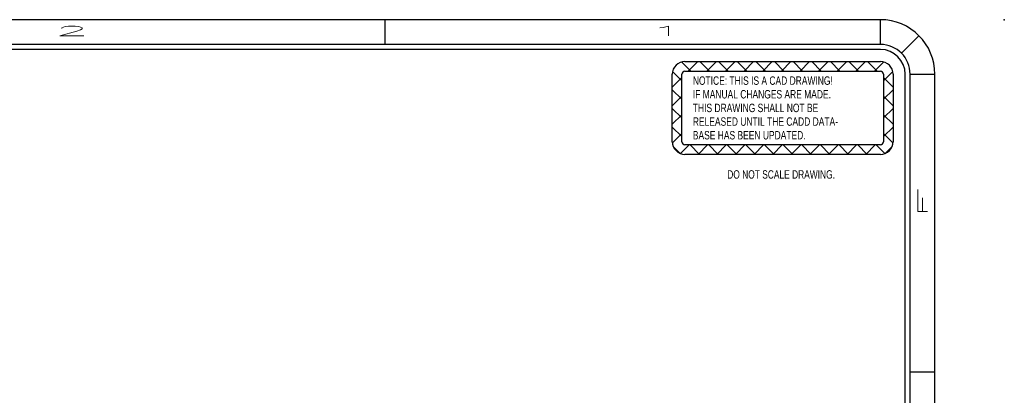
# Model space of a CAD drawing. Header units: inches. Extents: x -57.7 to -21.7, y -3.8 to 19.3.
# Tile 70 of 70: x -31.6 to -21.7, y 15.5 to 19.3. Entities that reach past the tile are written whole.
import ezdxf

# ---------------------------------------------------------------- set-up
doc = ezdxf.new("R2010")
doc.units = ezdxf.units.IN
doc.header["$LTSCALE"] = 0.5
doc.header["$MEASUREMENT"] = 0
for name, color, linetype in [('DSS-M-S', 53, 'Continuous'), ('SID-M-D', 42, 'Continuous'), ('SID-M-S', 105, 'Continuous')]:
    doc.layers.add(name, color=color, linetype=linetype)
doc.styles.add('R', font='ROMAND.SHX')
doc.styles.add('SLDTEXTSTYLE0', font='TXT', dxfattribs={"width": 0.75})
doc.styles.add('SLDTEXTSTYLE1', font='TXT', dxfattribs={"width": 0.744681})

# ---------------------------------------------------------------- blocks, each defined once
blk = doc.blocks.new('SW_NOTE_0')
at = {"layer": 'DSS-M-S', "color": 0, "insert": (0, 0.1096), "char_height": 0.085037, "attachment_point": 1, "style": 'SLDTEXTSTYLE0'}
blk.add_mtext('RELEASED UNTIL THE CADD DATA-', dxfattribs=at)
blk = doc.blocks.new('SW_NOTE_0_1')
at = {"layer": 'DSS-M-S', "color": 0, "insert": (0, 0.1096), "char_height": 0.085037, "attachment_point": 1, "style": 'SLDTEXTSTYLE0'}
blk.add_mtext('BASE HAS BEEN UPDATED.', dxfattribs=at)
blk = doc.blocks.new('SW_NOTE_0_2')
at = {"layer": 'DSS-M-S', "color": 0, "insert": (0.8721, 0.1096), "char_height": 0.085037, "attachment_point": 2, "style": 'SLDTEXTSTYLE1'}
blk.add_mtext('DO NOT SCALE DRAWING.', dxfattribs=at)
blk = doc.blocks.new('SW_NOTE_0_3')
at = {"layer": 'DSS-M-S', "color": 0, "insert": (0, 0.1096), "char_height": 0.085037, "attachment_point": 1, "style": 'SLDTEXTSTYLE0'}
blk.add_mtext('THIS DRAWING SHALL NOT BE', dxfattribs=at)
blk = doc.blocks.new('SW_NOTE_0_4')
at = {"layer": 'DSS-M-S', "color": 0, "insert": (0, 0.1096), "char_height": 0.085037, "attachment_point": 1, "style": 'SLDTEXTSTYLE0'}
blk.add_mtext('IF MANUAL CHANGES ARE MADE.', dxfattribs=at)
blk = doc.blocks.new('SW_NOTE_0_5')
at = {"layer": 'DSS-M-S', "color": 0, "insert": (0, 0.1096), "char_height": 0.085037, "attachment_point": 1, "style": 'SLDTEXTSTYLE0'}
blk.add_mtext('NOTICE: THIS IS A CAD DRAWING!', dxfattribs=at)
blk = doc.blocks.new('DMBLK256')
at = {"layer": 'DSS-M-S', "color": 8}
for p, q in [((-0.8902, 0.4091), (-0.9817, 0.5006)), ((-0.9494, 0.5048), (1.0221, 0.5048)), ((-0.9161, 0.4091), (-0.8205, 0.5048)), ((-0.7023, 0.4091), (-0.798, 0.5048)), ((-0.7282, 0.4091), (-0.6326, 0.5048)), ((-0.5144, 0.4091), (-0.6101, 0.5048)), ((-0.5403, 0.4091), (-0.4446, 0.5048)), ((-0.3265, 0.4091), (-0.4222, 0.5048)), ((-0.3524, 0.4091), (-0.2567, 0.5048)), ((-0.1386, 0.4091), (-0.2343, 0.5048)), ((-0.1645, 0.4091), (-0.0688, 0.5048)), ((0.0493, 0.4091), (-0.0464, 0.5048)), ((0.0234, 0.4091), (0.1191, 0.5048)), ((0.2372, 0.4091), (0.1415, 0.5048)), ((0.2113, 0.4091), (0.307, 0.5048)), ((0.4251, 0.4091), (0.3294, 0.5048)), ((0.3992, 0.4091), (0.4949, 0.5048)), ((0.613, 0.4091), (0.5174, 0.5048)), ((0.5871, 0.4091), (0.6828, 0.5048)), ((0.8009, 0.4091), (0.7053, 0.5048)), ((0.775, 0.4091), (0.8707, 0.5048)), ((0.9888, 0.4091), (0.8932, 0.5048)), ((0.9629, 0.4091), (1.0544, 0.5006)), ((-0.9813, 0.3122), (-1.0739, 0.4049)), ((-0.9494, 0.4091), (1.0221, 0.4091)), ((1.054, 0.3123), (1.1466, 0.4049)), ((-1.077, -0.3029), (-1.077, 0.3772)), ((-1.077, 0.2483), (-0.9813, 0.3439)), ((-0.9813, -0.3029), (-0.9813, 0.3772)), ((1.054, 0.3772), (1.054, -0.3029)), ((1.1497, 0.2482), (1.054, 0.3439)), ((1.1497, 0.3772), (1.1497, -0.3029)), ((-0.9813, 0.1243), (-1.077, 0.22)), ((1.054, 0.1244), (1.1497, 0.22)), ((-1.077, 0.0604), (-0.9813, 0.156)), ((1.1497, 0.0603), (1.054, 0.156)), ((-0.9813, -0.0636), (-1.077, 0.0321)), ((1.054, -0.0635), (1.1497, 0.0321)), ((-1.077, -0.1275), (-0.9813, -0.0319)), ((1.1497, -0.1276), (1.054, -0.0319)), ((-0.9813, -0.2515), (-1.077, -0.1558)), ((1.054, -0.2515), (1.1497, -0.1558)), ((-1.0764, -0.3149), (-0.9813, -0.2198)), ((1.1491, -0.3149), (1.054, -0.2198)), ((-1.0011, -0.4195), (-1.066, -0.3547)), ((-0.9955, -0.4219), (-0.9084, -0.3348)), ((1.0221, -0.3348), (-0.9494, -0.3348)), ((-0.8023, -0.4305), (-0.8979, -0.3348)), ((-0.8162, -0.4305), (-0.7205, -0.3348)), ((-0.6144, -0.4305), (-0.71, -0.3348)), ((-0.6283, -0.4305), (-0.5326, -0.3348)), ((-0.4265, -0.4305), (-0.5221, -0.3348)), ((-0.4404, -0.4305), (-0.3447, -0.3348)), ((-0.2386, -0.4305), (-0.3342, -0.3348)), ((-0.2525, -0.4305), (-0.1568, -0.3348)), ((-0.0506, -0.4305), (-0.1463, -0.3348)), ((-0.0646, -0.4305), (0.0311, -0.3348)), ((0.1373, -0.4305), (0.0416, -0.3348)), ((0.1233, -0.4305), (0.219, -0.3348)), ((0.3252, -0.4305), (0.2295, -0.3348)), ((0.3113, -0.4305), (0.4069, -0.3348)), ((0.5131, -0.4305), (0.4174, -0.3348)), ((0.4992, -0.4305), (0.5948, -0.3348)), ((0.701, -0.4305), (0.6053, -0.3348)), ((0.6871, -0.4305), (0.7827, -0.3348)), ((0.8889, -0.4305), (0.7932, -0.3348)), ((0.875, -0.4305), (0.9706, -0.3348)), ((1.0682, -0.4219), (0.9811, -0.3348)), ((1.0738, -0.4196), (1.1387, -0.3546)), ((1.0221, -0.4305), (-0.9494, -0.4305))]:
    blk.add_line(p, q, dxfattribs=at)
for centre, radius, start, end in [((-0.9494, 0.3772), 0.1276, 90, 180), ((1.0221, 0.3772), 0.1276, 0, 90), ((-0.9494, 0.3772), 0.0319, 90, 180), ((1.0221, 0.3772), 0.0319, 0, 90), ((-0.9494, -0.3029), 0.1276, 180, 270), ((-0.9494, -0.3029), 0.0319, 180, 270), ((1.0221, -0.3029), 0.0319, 270, 0), ((1.0221, -0.3029), 0.1276, 270, 0)]:
    blk.add_arc(centre, radius, start, end, dxfattribs=at)
at = {"layer": 'DSS-M-S', "color": 154}
for name, p in [('SW_NOTE_0_5', (-0.8699, 0.2461)), ('SW_NOTE_0_4', (-0.8699, 0.1085)), ('SW_NOTE_0_3', (-0.8699, -0.0292)), ('SW_NOTE_0', (-0.8699, -0.1669)), ('SW_NOTE_0_1', (-0.8699, -0.3046)), ('SW_NOTE_0_2', (-0.8516, -0.7001))]:
    blk.add_blockref(name, p, dxfattribs=at)
blk = doc.blocks.new('*U88')
at = {"layer": 'SID-M-D'}
blk.add_point((1.25, 22.55), dxfattribs=at)
at = {"layer": 'SID-M-S'}
for p, q in [((0, 22.55), (-34, 22.55)), ((-5, 22.55), (-5, 22.3)), ((0, 22.3), (0, 22.55)), ((0.2121, 22.2121), (0.3889, 22.3889)), ((0, 22.3), (-34, 22.3)), ((0, 22.25), (-34, 22.25)), ((0.25, 0), (0.25, 22)), ((0.3, 0), (0.3, 22)), ((0.3, 22), (0.55, 22)), ((0.55, 0), (0.55, 22)), ((0.3, 19), (0.55, 19))]:
    blk.add_line(p, q, dxfattribs=at)
for radius, start in [(0.55, 360), (0.3, 360), (0.25, 0)]:
    blk.add_arc((0, 22), radius, start, 90, dxfattribs=at)
blk.add_blockref('DMBLK256', (-1.0221, 21.6228), dxfattribs=at)
at = {"layer": 'SID-M-D', "style": 'R', "width": 4}
for s, p in [('2', (-8.3275, 22.3857)), ('1', (-2.3275, 22.3857))]:
    blk.add_text(s, height=0.1, dxfattribs=at).set_placement(p)
blk.add_text('F', height=0.1, rotation=90, dxfattribs=at).set_placement((0.4762, 20.5471))

msp = doc.modelspace()

# ---------------------------------------------------------------- block references
at = {"layer": 'SID-M-D'}
msp.add_blockref('*U88', (-22.92592, -3.25526), dxfattribs=at)

doc.saveas('drawing.dxf')
